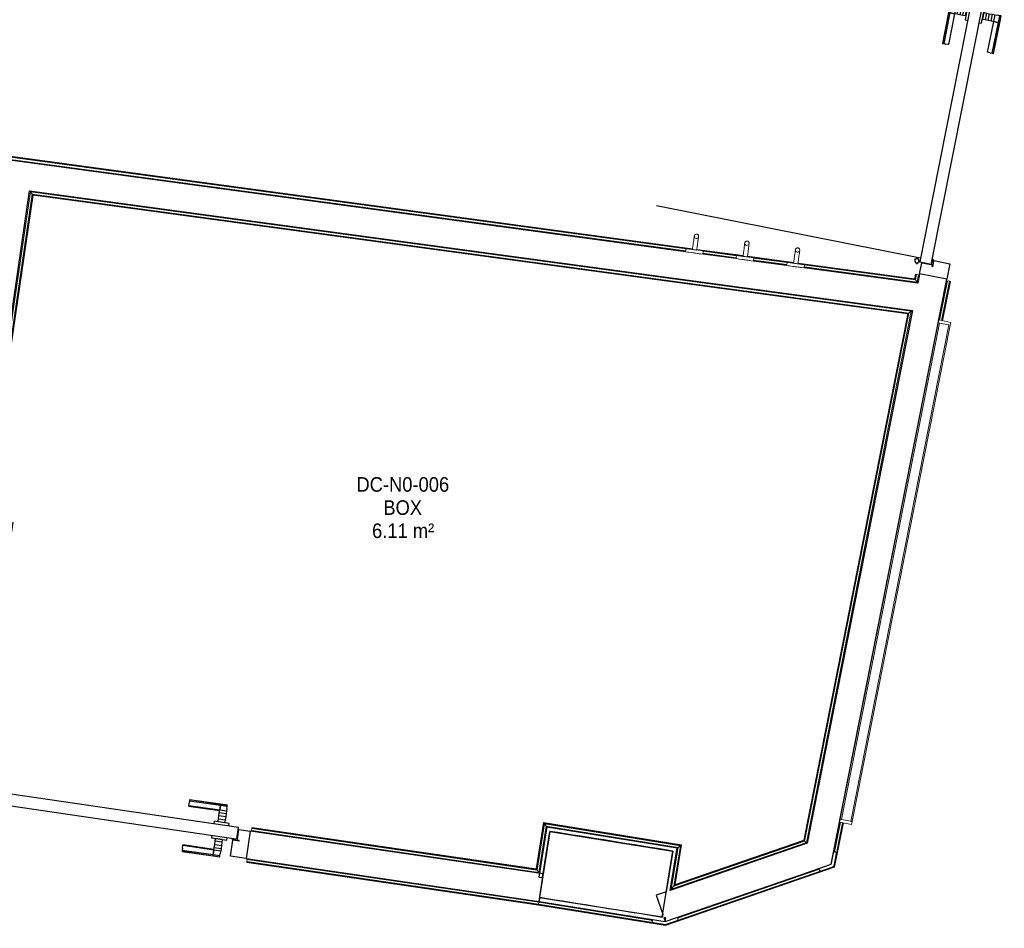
# Model space of a CAD drawing. Header units: millimetres. Extents: x -2845 to 74565, y -36590 to 13748.
# Tile 24 of 37: x 50703 to 54080, y -22414 to -19299. Entities that reach past the tile are written whole.
import ezdxf

# ---------------------------------------------------------------- set-up
doc = ezdxf.new("R2010")
doc.units = ezdxf.units.MM
for name, color, linetype, lineweight in [('A-DETL-GENF', 7, 'Continuous', 18), ('A-DOOR', 7, 'Continuous', 25), ('A-FLOR', 7, 'Continuous', 25), ('A-FLOR-HRAL', 7, 'Continuous', 18), ('A-WALL', 7, 'Continuous', 25), ('ESPACE', 7, 'Continuous', 30), ('I-FURN', 7, 'Continuous', 18), ('MOBILIER', 7, 'Continuous', 18), ('Q-SPCQ', 7, 'Continuous', 18)]:
    doc.layers.add(name, color=color, linetype=linetype, lineweight=lineweight)
doc.styles.add('Arial_3', font='arial.ttf', dxfattribs={"width": 0.9, "height": 50})

# ---------------------------------------------------------------- blocks, each defined once
blk = doc.blocks.new('B02_DC_STR_rvt-1-2021_015_1111_DCE_1_50_N0 FINI_CFO_CDC')
at = {"layer": 'A-WALL'}
for p, q in [((-647.5, -22081.9), (-683.7, -22309)), ((-262.4, -22376.6), (-225.7, -22149.6))]:
    blk.add_line(p, q, dxfattribs=at)
for radius in [184683.5, 184453.5]:
    blk.add_arc((-29704.5, -204465.3), radius, 80.815277, 80.947806, dxfattribs=at)
blk = doc.blocks.new('PRT_SIMPLE_HUI_58x68x48 - PRT_BOIS_1V_930x2040x40-552386-2021_015_1111_DCE_1_50_N0 FINI_CFO_CDC')
at = {"layer": 'A-DETL-GENF', "lineweight": 25}
h = blk.add_hatch(color=256, dxfattribs=at)
h.paths.add_polyline_path([(-483.8, -9.7), (-485.1, -11.7), (-496.2, -13.2), (-500.5, -13.2), (-500.5, -14.5), (-495.9, -14.5), (-483.8, -12.8), (-483.8, -10.4)])
h.paths.add_polyline_path([(-508.5, -8), (-508, -11.5), (-502, -11.2), (-502.2, -10.2), (-505.2, -10.2), (-505.2, -9.3), (-488.3, -9.5), (-485.1, -10.6), (-483.8, -9.7), (-488.9, -8), (-505.4, -8)])
h = blk.add_hatch(color=256, dxfattribs=at)
h.paths.add_polyline_path([(413.8, -9.7), (413.8, -12.8), (426.2, -14.5), (430.5, -14.5), (430.3, -13.2), (425.8, -13.2), (415.1, -11.7), (414.5, -10.7)])
h.paths.add_polyline_path([(418.5, -8), (413.8, -9.7), (415.1, -10.6), (418.7, -9.3), (435.2, -9.8), (435.2, -10.2), (432, -10.7), (432, -11.5), (438.5, -11.5), (438.5, -8), (418.5, -8)])
at = {"layer": 'A-DETL-GENF'}
for p, q in [((-488.5, -8), (-508.5, -8)), ((-508.5, -8), (-508.5, -11.5)), ((-508.5, -11.5), (-502, -11.5)), ((-505.2, -10.2), (-505.2, -9.3)), ((-505.2, -9.3), (-488.7, -9.3)), ((-502, -10.2), (-505.2, -10.2)), ((-502, -11.5), (-502, -10.2)), ((-496.1, -13.2), (-500.5, -13.2)), ((-500.5, -13.2), (-500.5, -14.5)), ((-500.5, -14.5), (-496, -14.5)), ((-485.1, -11.7), (-496.1, -13.2)), ((-496, -14.5), (-483.8, -12.8)), ((-488.7, -9.3), (-485.1, -10.6)), ((-483.8, -9.7), (-488.5, -8)), ((-485.1, -10.6), (-485.1, -11.7)), ((-483.8, -12.8), (-483.8, -9.7)), ((418.5, -8), (413.8, -9.7)), ((413.8, -9.7), (413.8, -12.8)), ((413.8, -12.8), (426, -14.5)), ((415.1, -10.6), (418.7, -9.3)), ((415.1, -11.7), (415.1, -10.6)), ((426.1, -13.2), (415.1, -11.7)), ((438.5, -8), (418.5, -8)), ((418.7, -9.3), (435.2, -9.3)), ((426, -14.5), (430.5, -14.5)), ((430.5, -13.2), (426.1, -13.2)), ((430.5, -14.5), (430.5, -13.2)), ((435.2, -10.2), (432, -10.2)), ((432, -10.2), (432, -11.5)), ((432, -11.5), (438.5, -11.5)), ((435.2, -9.3), (435.2, -10.2)), ((438.5, -11.5), (438.5, -8))]:
    blk.add_line(p, q, dxfattribs=at)
at = {"layer": 'A-DOOR'}
for p, q in [((-427.1, 55), (-450.6, 55)), ((-450.6, 55), (-450.6, 54.5)), ((-450.6, 54.5), (-450.6, 50.4)), ((-427.1, 54.5), (-450.6, 54.5)), ((-450.6, 50.4), (-450.6, 43.3)), ((-427.1, 50.4), (-450.6, 50.4)), ((-450.6, 34), (-450.6, 43.3)), ((-450.6, 25.6), (-450.6, 34)), ((-427.1, 34), (-450.6, 34)), ((-319.6, 55), (-427.1, 55)), ((-427.1, 55), (-427.1, 54.5)), ((-427.1, 54.5), (-427.1, 55)), ((-427.1, 54.5), (-427.1, 50.4)), ((-319.6, 54.5), (-427.1, 54.5)), ((-427.1, 50.4), (-427.1, 54.5)), ((-427.1, 50.4), (-427.1, 43.3)), ((-319.6, 50.4), (-427.1, 50.4)), ((-427.1, 43.3), (-427.1, 50.4)), ((-427.1, 34), (-427.1, 43.3)), ((-427.1, 43.3), (-427.1, 34)), ((-427.1, 32.8), (-427.1, 34)), ((-319.6, 34), (-427.1, 34)), ((-427.1, 34), (-427.1, 25.6)), ((-319.6, 54.5), (-319.6, 55)), ((-319.6, 50.4), (-319.6, 54.5)), ((-319.6, 43.3), (-319.6, 50.4)), ((-319.6, 43.3), (-319.6, 34)), ((-319.6, 34), (-319.6, 32.8)), ((-450.6, 15.2), (-450.6, 25.6)), ((-427.1, 25.6), (-450.6, 25.6)), ((-450.6, 4.4), (-450.6, 15.2)), ((-427.1, 15.2), (-450.6, 15.2)), ((-450.6, -4), (-450.6, 4.4)), ((-450.6, 4.4), (-427.1, 4.4)), ((-427.1, 32.8), (-319.6, 32.8)), ((-427.1, 25.6), (-427.1, 15.2)), ((-427.1, 15.2), (-427.1, 4.4)), ((-427.1, 4.4), (-427.1, -4)), ((-499.5, -14.5), (-499.5, -54.5)), ((426, -14.5), (-496, -14.5)), ((-465.6, -5.5), (-465.6, -14.5)), ((-413.4, -5.5), (-465.6, -5.5)), ((-450.6, -4), (-450.6, -5)), ((-450.6, -5), (-427.1, -5)), ((-427.1, -5), (-427.1, -4)), ((-413.4, -14.5), (-413.4, -5.5)), ((430.5, -54.5), (430.5, -14.5)), ((-499.5, -54.5), (430.5, -54.5)), ((-465.6, -54.5), (-465.6, -63.5)), ((-465.6, -63.5), (-413.4, -63.5)), ((-427.1, -64), (-450.6, -64)), ((-450.6, -64), (-450.6, -65)), ((-450.6, -73.4), (-450.6, -65)), ((-427.1, -65), (-427.1, -64)), ((-427.1, -65), (-427.1, -73.4)), ((-413.4, -63.5), (-413.4, -54.5)), ((417, -54.5), (417, -977.5)), ((-450.6, -84.2), (-450.6, -73.4)), ((-427.1, -73.4), (-450.6, -73.4)), ((-450.6, -94.6), (-450.6, -84.2)), ((-450.6, -84.2), (-427.1, -84.2)), ((-450.6, -103), (-450.6, -94.6)), ((-450.6, -94.6), (-427.1, -94.6)), ((-427.1, -73.4), (-427.1, -84.2)), ((-427.1, -84.2), (-427.1, -94.6)), ((-427.1, -94.6), (-427.1, -103)), ((-450.6, -112.3), (-450.6, -103)), ((-450.6, -103), (-427.1, -103)), ((-450.6, -112.3), (-450.6, -119.4)), ((-450.6, -119.4), (-450.6, -123.5)), ((-450.6, -119.4), (-427.1, -119.4)), ((-450.6, -123.5), (-450.6, -124)), ((-450.6, -123.5), (-427.1, -123.5)), ((-450.6, -124), (-427.1, -124)), ((-427.1, -103), (-427.1, -101.8)), ((-319.6, -101.8), (-427.1, -101.8)), ((-427.1, -112.3), (-427.1, -103)), ((-427.1, -103), (-319.6, -103)), ((-427.1, -103), (-427.1, -112.3)), ((-427.1, -112.3), (-427.1, -119.4)), ((-427.1, -119.4), (-427.1, -112.3)), ((-427.1, -119.4), (-427.1, -123.5)), ((-427.1, -119.4), (-319.6, -119.4)), ((-427.1, -123.5), (-427.1, -119.4)), ((-427.1, -123.5), (-427.1, -124)), ((-427.1, -123.5), (-319.6, -123.5)), ((-427.1, -124), (-427.1, -123.5)), ((-427.1, -124), (-319.6, -124)), ((-319.6, -101.8), (-319.6, -103)), ((-319.6, -103), (-319.6, -112.3)), ((-319.6, -119.4), (-319.6, -112.3)), ((-319.6, -123.5), (-319.6, -119.4)), ((-319.6, -124), (-319.6, -123.5))]:
    blk.add_line(p, q, dxfattribs=at)
for radius, start, end in [(9.12, 155.8208, 180), (9.12, 180, 204.1792), (7.5, 360, 180), (7.5, 180, 360), (7.5, 180, 240), (7.5, 135, 165), (9.12, 111.9887, 120), (7.5, 60, 120), (9.12, 60, 68.0113), (7.5, 300, 0), (7.5, 0, 30), (9.12, 0, 24.1792), (9.12, 240, 248.0113), (7.5, 270, 299.3666)]:
    blk.add_arc((429, -65.5), radius, start, end, dxfattribs=at)
at = {"layer": 'Q-SPCQ'}
for p, q in [((430.5, -54.5), (403.5, -54.5)), ((430.5, -40.5), (430.5, -54.5))]:
    blk.add_line(p, q, dxfattribs=at)
blk = doc.blocks.new('PRT_SIMPLE_HUI_58x68x48 - PRT_BOIS_1V_930x2040x40-V9-2021_015_1111_DCE_1_50_N0 FINI_CFO_CDC')
at = {"layer": 'A-DETL-GENF', "lineweight": 25}
h = blk.add_hatch(color=256, dxfattribs=at)
h.paths.add_polyline_path([(-483.8, -9.7), (-489, -8), (-508.5, -8), (-508.5, -11.5), (-502, -11.5), (-502.2, -10.2), (-505.2, -10.2), (-505.2, -9.3), (-488.2, -9.5), (-485.1, -10.6)])
h.paths.add_polyline_path([(-483.8, -9.7), (-485.1, -11.7), (-496.1, -13.2), (-500.5, -13.2), (-500.5, -14.5), (-495.8, -14.5), (-483.8, -12.8), (-483.8, -10.4)])
h = blk.add_hatch(color=256, dxfattribs=at)
h.paths.add_polyline_path([(413.8, -9.7), (413.8, -12.8), (426.3, -14.5), (430.5, -14.5), (430.2, -13.2), (425.7, -13.1), (415.1, -11.7), (414.5, -10.7)])
h.paths.add_polyline_path([(438.5, -8), (418.5, -8), (413.8, -9.7), (415.1, -10.6), (418.8, -9.3), (435.2, -9.6), (435.2, -10.2), (432, -10.2), (432, -11.5), (438.5, -11.5), (438.5, -8.7)])
at = {"layer": 'A-DETL-GENF'}
for p, q in [((-488.5, -8), (-508.5, -8)), ((-508.5, -8), (-508.5, -11.5)), ((-508.5, -11.5), (-502, -11.5)), ((-505.2, -10.2), (-505.2, -9.3)), ((-505.2, -9.3), (-488.7, -9.3)), ((-502, -10.2), (-505.2, -10.2)), ((-502, -11.5), (-502, -10.2)), ((-496.1, -13.2), (-500.5, -13.2)), ((-500.5, -13.2), (-500.5, -14.5)), ((-500.5, -14.5), (-496, -14.5)), ((-485.1, -11.7), (-496.1, -13.2)), ((-496, -14.5), (-483.8, -12.8)), ((-488.7, -9.3), (-485.1, -10.6)), ((-483.8, -9.7), (-488.5, -8)), ((-485.1, -10.6), (-485.1, -11.7)), ((-483.8, -12.8), (-483.8, -9.7)), ((418.5, -8), (413.8, -9.7)), ((413.8, -9.7), (413.8, -12.8)), ((413.8, -12.8), (426, -14.5)), ((415.1, -10.6), (418.7, -9.3)), ((415.1, -11.7), (415.1, -10.6)), ((426.1, -13.2), (415.1, -11.7)), ((438.5, -8), (418.5, -8)), ((418.7, -9.3), (435.2, -9.3)), ((426, -14.5), (430.5, -14.5)), ((430.5, -13.2), (426.1, -13.2)), ((430.5, -14.5), (430.5, -13.2)), ((435.2, -10.2), (432, -10.2)), ((432, -10.2), (432, -11.5)), ((432, -11.5), (438.5, -11.5)), ((435.2, -9.3), (435.2, -10.2)), ((438.5, -11.5), (438.5, -8))]:
    blk.add_line(p, q, dxfattribs=at)
at = {"layer": 'A-DOOR'}
for p, q in [((-427.1, 55), (-450.6, 55)), ((-450.6, 55), (-450.6, 54.5)), ((-450.6, 54.5), (-450.6, 50.4)), ((-427.1, 54.5), (-450.6, 54.5)), ((-450.6, 50.4), (-450.6, 43.3)), ((-427.1, 50.4), (-450.6, 50.4)), ((-450.6, 34), (-450.6, 43.3)), ((-450.6, 25.6), (-450.6, 34)), ((-427.1, 34), (-450.6, 34)), ((-319.6, 55), (-427.1, 55)), ((-427.1, 55), (-427.1, 54.5)), ((-427.1, 54.5), (-427.1, 55)), ((-427.1, 54.5), (-427.1, 50.4)), ((-319.6, 54.5), (-427.1, 54.5)), ((-427.1, 50.4), (-427.1, 54.5)), ((-427.1, 50.4), (-427.1, 43.3)), ((-319.6, 50.4), (-427.1, 50.4)), ((-427.1, 43.3), (-427.1, 50.4)), ((-427.1, 34), (-427.1, 43.3)), ((-427.1, 43.3), (-427.1, 34)), ((-427.1, 32.8), (-427.1, 34)), ((-319.6, 34), (-427.1, 34)), ((-427.1, 34), (-427.1, 25.6)), ((-319.6, 54.5), (-319.6, 55)), ((-319.6, 50.4), (-319.6, 54.5)), ((-319.6, 43.3), (-319.6, 50.4)), ((-319.6, 43.3), (-319.6, 34)), ((-319.6, 34), (-319.6, 32.8)), ((-450.6, 15.2), (-450.6, 25.6)), ((-427.1, 25.6), (-450.6, 25.6)), ((-450.6, 4.4), (-450.6, 15.2)), ((-427.1, 15.2), (-450.6, 15.2)), ((-450.6, -4), (-450.6, 4.4)), ((-450.6, 4.4), (-427.1, 4.4)), ((-427.1, 32.8), (-319.6, 32.8)), ((-427.1, 25.6), (-427.1, 15.2)), ((-427.1, 15.2), (-427.1, 4.4)), ((-427.1, 4.4), (-427.1, -4)), ((-499.5, -14.5), (-499.5, -54.5)), ((426, -14.5), (-496, -14.5)), ((-465.6, -5.5), (-465.6, -14.5)), ((-413.4, -5.5), (-465.6, -5.5)), ((-450.6, -4), (-450.6, -5)), ((-450.6, -5), (-427.1, -5)), ((-427.1, -5), (-427.1, -4)), ((-413.4, -14.5), (-413.4, -5.5)), ((430.5, -54.5), (430.5, -14.5)), ((-499.5, -54.5), (430.5, -54.5)), ((-465.6, -54.5), (-465.6, -63.5)), ((-465.6, -63.5), (-413.4, -63.5)), ((-427.1, -64), (-450.6, -64)), ((-450.6, -64), (-450.6, -65)), ((-450.6, -73.4), (-450.6, -65)), ((-427.1, -65), (-427.1, -64)), ((-427.1, -65), (-427.1, -73.4)), ((-413.4, -63.5), (-413.4, -54.5)), ((417, -54.5), (417, -977.5)), ((-450.6, -84.2), (-450.6, -73.4)), ((-427.1, -73.4), (-450.6, -73.4)), ((-450.6, -94.6), (-450.6, -84.2)), ((-450.6, -84.2), (-427.1, -84.2)), ((-450.6, -103), (-450.6, -94.6)), ((-450.6, -94.6), (-427.1, -94.6)), ((-427.1, -73.4), (-427.1, -84.2)), ((-427.1, -84.2), (-427.1, -94.6)), ((-427.1, -94.6), (-427.1, -103)), ((-450.6, -112.3), (-450.6, -103)), ((-450.6, -103), (-427.1, -103)), ((-450.6, -112.3), (-450.6, -119.4)), ((-450.6, -119.4), (-450.6, -123.5)), ((-450.6, -119.4), (-427.1, -119.4)), ((-450.6, -123.5), (-450.6, -124)), ((-450.6, -123.5), (-427.1, -123.5)), ((-450.6, -124), (-427.1, -124)), ((-427.1, -103), (-427.1, -101.8)), ((-319.6, -101.8), (-427.1, -101.8)), ((-427.1, -112.3), (-427.1, -103)), ((-427.1, -103), (-319.6, -103)), ((-427.1, -103), (-427.1, -112.3)), ((-427.1, -112.3), (-427.1, -119.4)), ((-427.1, -119.4), (-427.1, -112.3)), ((-427.1, -119.4), (-427.1, -123.5)), ((-427.1, -119.4), (-319.6, -119.4)), ((-427.1, -123.5), (-427.1, -119.4)), ((-427.1, -123.5), (-427.1, -124)), ((-427.1, -123.5), (-319.6, -123.5)), ((-427.1, -124), (-427.1, -123.5)), ((-427.1, -124), (-319.6, -124)), ((-319.6, -101.8), (-319.6, -103)), ((-319.6, -103), (-319.6, -112.3)), ((-319.6, -119.4), (-319.6, -112.3)), ((-319.6, -123.5), (-319.6, -119.4)), ((-319.6, -124), (-319.6, -123.5))]:
    blk.add_line(p, q, dxfattribs=at)
for radius, start, end in [(9.12, 155.8208, 180), (9.12, 180, 204.1792), (7.5, 360, 180), (7.5, 180, 360), (7.5, 180, 240), (7.5, 135, 165), (9.12, 111.9887, 120), (7.5, 60, 120), (9.12, 60, 68.0113), (7.5, 0, 30), (7.5, 330, 0), (9.12, 0, 24.1792), (9.12, 240, 248.0113), (7.5, 270, 328.9317)]:
    blk.add_arc((429, -65.5), radius, start, end, dxfattribs=at)
at = {"layer": 'Q-SPCQ'}
for p, q in [((430.5, -54.5), (403.5, -54.5)), ((430.5, -40.5), (430.5, -54.5))]:
    blk.add_line(p, q, dxfattribs=at)
blk = doc.blocks.new('Garde-corps - Garde-corps-506028-2021_015_1111_DCE_1_50_N0 FINI_CFO_CDC')
at = {"layer": 'A-FLOR-HRAL'}
for p, q in [((-158.2, -20084.5), (-5587.1, -19348.9)), ((-181.9, -20091.9), (-5598.6, -19358)), ((-180.3, -20084.9), (-5590.8, -19351.9)), ((-158.4, -20086.1), (-5588.9, -19350.4)), ((15, -20109.6), (-143.6, -20088.1)), ((15.2, -20108), (-143.3, -20086.5)), ((-8.5, -20115.4), (-122.5, -20099.9)), ((-6.9, -20108.4), (-122.1, -20092.8)), ((188.4, -20133.1), (29.9, -20111.6)), ((188.6, -20131.4), (30.1, -20110)), ((164.9, -20138.8), (51, -20123.4)), ((166.5, -20131.9), (51.3, -20116.3)), ((604.7, -20189.5), (203.3, -20135.1)), ((603.3, -20187.6), (203.5, -20133.5)), ((611.7, -20199.4), (224.4, -20146.9)), ((606.1, -20191.4), (224.7, -20139.8)), ((606.5, -20171.8), (603.3, -20187.6)), ((608.1, -20172.1), (604.7, -20189.5)), ((609.8, -20172.5), (606.1, -20191.4)), ((606.1, -20191.4), (611.7, -20199.4)), ((608.1, -20172.1), (606.5, -20171.8)), ((608.1, -20172.1), (609.8, -20172.5)), ((609.8, -20172.5), (616.8, -20173.9)), ((616.8, -20173.9), (611.7, -20199.4)), ((619.7, -20174.4), (616.8, -20173.9))]:
    blk.add_line(p, q, dxfattribs=at)
for points, knots in [([(603.3, -20187.6), (603.4, -20187.6), (603.4, -20187.7), (603.5, -20187.8), (603.6, -20188), (603.7, -20188.2), (603.8, -20188.3), (604, -20188.5), (604.1, -20188.6), (604.1, -20188.8), (604.2, -20188.9), (604.3, -20189), (604.5, -20189.2), (604.6, -20189.4), (604.7, -20189.5)], [0.1, 0.1, 0.1, 0.1, 0.2, 0.3, 0.4, 0.475, 0.55, 0.6, 0.65, 0.7, 0.75, 0.8, 0.85, 1, 1, 1, 1]), ([(611.7, -20199.4), (611.7, -20199.4), (611.8, -20199.4), (611.9, -20199.6), (612.1, -20199.8), (612.2, -20200), (612.3, -20200.2), (612.5, -20200.4), (612.7, -20200.7), (612.9, -20201), (613.1, -20201.3), (613.3, -20201.5), (613.6, -20202), (613.9, -20202.4), (614.1, -20202.7)], [0, 0, 0, 0, 0.166667, 0.25, 0.333333, 0.416667, 0.458333, 0.5, 0.583333, 0.666667, 0.708333, 0.75, 0.833333, 1, 1, 1, 1])]:
    blk.add_open_spline(points, degree=3, knots=knots, dxfattribs=at)
blk = doc.blocks.new('Garde-corps - Garde-corps-506761-2021_015_1111_DCE_1_50_N0 FINI_CFO_CDC')
at = {"layer": 'A-FLOR-HRAL'}
for p, q in [((-2726.7, -21924.4), (-2429.1, -19889.3)), ((-2429.1, -19889.3), (592.1, -20298.7)), ((-2423.1, -19897.3), (-2429.1, -19889.3)), ((-2718.6, -21918.4), (-2423.1, -19897.3)), ((-2716.6, -21916.9), (-2421.6, -19899.3)), ((-2714.8, -21915.5), (-2420.2, -19901.1)), ((-2423.1, -19897.3), (583.7, -20304.7)), ((-2421.6, -19899.3), (581.6, -20306.2)), ((-2420.2, -19901.1), (579.6, -20307.6)), ((579.6, -20307.6), (222.9, -22112.6)), ((581.6, -20306.2), (224.4, -22113.9)), ((583.7, -20304.7), (225.9, -22115.2)), ((592.1, -20298.7), (232.1, -22120.6)), ((583.7, -20304.7), (592.1, -20298.7)), ((-2678.7, -21920.8), (-2714.8, -21915.5)), ((-2718.6, -21918.4), (-2726.7, -21924.4)), ((-2680.2, -21931.2), (-2726.7, -21924.4)), ((-2679.2, -21924.1), (-2718.6, -21918.4)), ((-2678.9, -21922.4), (-2716.6, -21916.9)), ((-2680.6, -21934.2), (-2680.2, -21931.2)), ((-2679.2, -21924.1), (-2680.2, -21931.2)), ((-2678.9, -21922.4), (-2679.2, -21924.1)), ((-2678.9, -21922.4), (-2678.7, -21920.8)), ((-1670.9, -22078.8), (-1671.4, -22081.7)), ((-1670.9, -22078.8), (-1669.9, -22071.7)), ((-685.6, -22222.8), (-1670.9, -22078.8)), ((-1669.9, -22071.7), (-1669.6, -22070)), ((-691.6, -22214.8), (-1669.9, -22071.7)), ((-1669.4, -22068.4), (-1669.6, -22070)), ((-693, -22212.8), (-1669.6, -22070)), ((-694.4, -22210.9), (-1669.4, -22068.4)), ((-669.1, -22052.1), (-694.4, -22210.9)), ((-667.7, -22054), (-693, -22212.8)), ((-666.3, -22056), (-691.6, -22214.8)), ((-660.3, -22064.1), (-685.6, -22222.8)), ((-195.9, -22128.6), (-669.1, -22052.1)), ((-197.8, -22129.9), (-667.7, -22054)), ((-199.8, -22131.4), (-666.3, -22056)), ((-666.3, -22056), (-660.3, -22064.1)), ((-208, -22137.3), (-660.3, -22064.1)), ((225.9, -22115.2), (-222.2, -22269.5)), ((224.4, -22113.9), (-220, -22266.9)), ((222.9, -22112.6), (-217.9, -22264.4)), ((225.9, -22115.2), (232.1, -22120.6)), ((232.1, -22120.6), (-231.1, -22280.1)), ((-231.1, -22280.1), (-208, -22137.3)), ((-222.2, -22269.5), (-199.8, -22131.4)), ((-220, -22266.9), (-197.8, -22129.9)), ((-217.9, -22264.4), (-195.9, -22128.6)), ((-199.8, -22131.4), (-208, -22137.3)), ((-691.6, -22214.8), (-685.6, -22222.8)), ((-222.2, -22269.5), (-231.1, -22280.1))]:
    blk.add_line(p, q, dxfattribs=at)
for points, knots in [([(-2429.1, -19889.3), (-2429.1, -19889.3), (-2429.2, -19889.3), (-2429.3, -19889.1), (-2429.5, -19888.9), (-2429.6, -19888.7), (-2429.7, -19888.5), (-2429.9, -19888.3), (-2430.1, -19888), (-2430.3, -19887.7), (-2430.5, -19887.4), (-2430.7, -19887.2), (-2431.1, -19886.7), (-2431.4, -19886.3), (-2431.7, -19886)], [0, 0, 0, 0, 0.166667, 0.25, 0.333333, 0.416667, 0.458333, 0.5, 0.583333, 0.666667, 0.708333, 0.75, 0.833333, 1, 1, 1, 1]), ([(-2420.2, -19901.1), (-2420.2, -19901.1), (-2420.3, -19901.1), (-2420.3, -19901), (-2420.5, -19900.8), (-2420.6, -19900.6), (-2420.7, -19900.4), (-2420.9, -19900.3), (-2421, -19900.2), (-2421.1, -19900), (-2421.2, -19899.9), (-2421.3, -19899.7), (-2421.4, -19899.6), (-2421.5, -19899.5), (-2421.6, -19899.4), (-2421.6, -19899.3)], [0.1, 0.1, 0.1, 0.1, 0.2, 0.3, 0.4, 0.475, 0.55, 0.6, 0.65, 0.7, 0.75, 0.8, 0.85, 0.9, 1, 1, 1, 1]), ([(579.6, -20307.6), (579.7, -20307.6), (579.7, -20307.5), (579.8, -20307.4), (580, -20307.3), (580.1, -20307.2), (580.3, -20307.1), (580.4, -20307), (580.5, -20306.9), (580.7, -20306.8), (580.8, -20306.7), (581, -20306.6), (581.1, -20306.5), (581.3, -20306.4), (581.4, -20306.3), (581.5, -20306.2), (581.6, -20306.2)], [0.1, 0.1, 0.1, 0.1, 0.2, 0.3, 0.4, 0.45, 0.5, 0.55, 0.6, 0.65, 0.7, 0.75, 0.8, 0.85, 0.9, 1, 1, 1, 1]), ([(592.1, -20298.7), (592.1, -20298.7), (592.2, -20298.6), (592.4, -20298.5), (592.6, -20298.3), (592.8, -20298.2), (593, -20298), (593.2, -20297.9), (593.5, -20297.7), (593.7, -20297.5), (594, -20297.3), (594.3, -20297.1), (594.9, -20296.7), (595.4, -20296.3), (595.7, -20296.1)], [0, 0, 0, 0, 0.166667, 0.25, 0.333333, 0.416667, 0.458333, 0.5, 0.583333, 0.625, 0.666667, 0.75, 0.833333, 1, 1, 1, 1]), ([(-2714.8, -21915.5), (-2714.8, -21915.5), (-2714.8, -21915.5), (-2714.9, -21915.6), (-2715.1, -21915.8), (-2715.3, -21915.9), (-2715.5, -21916), (-2715.6, -21916.1), (-2715.8, -21916.2), (-2715.9, -21916.3), (-2716, -21916.5), (-2716.2, -21916.6), (-2716.3, -21916.6), (-2716.5, -21916.8), (-2716.6, -21916.8), (-2716.6, -21916.9)], [0.1, 0.1, 0.1, 0.1, 0.2, 0.3, 0.4, 0.475, 0.55, 0.6, 0.65, 0.7, 0.75, 0.8, 0.85, 0.9, 1, 1, 1, 1]), ([(-2726.7, -21924.4), (-2726.7, -21924.4), (-2726.8, -21924.4), (-2726.9, -21924.6), (-2727.1, -21924.7), (-2727.4, -21924.9), (-2727.5, -21925), (-2727.7, -21925.2), (-2728, -21925.4), (-2728.3, -21925.6), (-2728.6, -21925.8), (-2728.9, -21926), (-2729.4, -21926.4), (-2729.8, -21926.7), (-2730.1, -21926.9)], [0, 0, 0, 0, 0.166667, 0.25, 0.333333, 0.416667, 0.458333, 0.5, 0.583333, 0.666667, 0.708333, 0.75, 0.833333, 1, 1, 1, 1]), ([(-669.1, -22052.1), (-669.1, -22052.1), (-669, -22052.1), (-668.9, -22052.2), (-668.8, -22052.4), (-668.7, -22052.6), (-668.6, -22052.8), (-668.4, -22052.9), (-668.3, -22053.1), (-668.2, -22053.2), (-668.1, -22053.4), (-668, -22053.5), (-667.9, -22053.6), (-667.8, -22053.8), (-667.7, -22053.9), (-667.7, -22054)], [0.1, 0.1, 0.1, 0.1, 0.2, 0.3, 0.4, 0.475, 0.55, 0.6, 0.65, 0.7, 0.75, 0.8, 0.85, 0.9, 1, 1, 1, 1]), ([(-660.3, -22064.1), (-660.3, -22064.1), (-660.3, -22064.2), (-660.2, -22064.4), (-660, -22064.6), (-659.9, -22064.8), (-659.7, -22065), (-659.6, -22065.2), (-659.4, -22065.5), (-659.1, -22065.8), (-659, -22066), (-658.8, -22066.3), (-658.4, -22066.8), (-658.1, -22067.3), (-657.9, -22067.6)], [0, 0, 0, 0, 0.166667, 0.25, 0.333333, 0.416667, 0.458333, 0.5, 0.583333, 0.666667, 0.708333, 0.75, 0.833333, 1, 1, 1, 1]), ([(222.9, -22112.6), (222.9, -22112.6), (223, -22112.7), (223.1, -22112.7), (223.2, -22112.9), (223.4, -22113), (223.6, -22113.2), (223.8, -22113.4), (224, -22113.6), (224.2, -22113.8), (224.3, -22113.8), (224.4, -22113.9)], [0.0720224, 0.0720224, 0.0720224, 0.0720224, 0.2, 0.3, 0.4, 0.5, 0.6, 0.7, 0.8, 0.9, 1, 1, 1, 1]), ([(-208, -22137.3), (-208, -22137.3), (-208.1, -22137.3), (-208.2, -22137.5), (-208.4, -22137.6), (-208.7, -22137.7), (-208.8, -22137.9), (-209.1, -22138), (-209.3, -22138.2), (-209.6, -22138.5), (-209.9, -22138.7), (-210.2, -22138.8), (-210.7, -22139.2), (-211.1, -22139.5), (-211.4, -22139.8)], [0, 0, 0, 0, 0.166667, 0.25, 0.333333, 0.416667, 0.458333, 0.5, 0.583333, 0.666667, 0.708333, 0.75, 0.833333, 1, 1, 1, 1]), ([(-195.9, -22128.6), (-195.9, -22128.6), (-196, -22128.6), (-196.1, -22128.7), (-196.3, -22128.8), (-196.5, -22129), (-196.6, -22129.1), (-196.8, -22129.2), (-196.9, -22129.3), (-197.1, -22129.4), (-197.2, -22129.5), (-197.4, -22129.6), (-197.5, -22129.7), (-197.7, -22129.8), (-197.8, -22129.9), (-197.8, -22129.9)], [0.1, 0.1, 0.1, 0.1, 0.2, 0.3, 0.4, 0.475, 0.55, 0.6, 0.65, 0.7, 0.75, 0.8, 0.85, 0.9, 1, 1, 1, 1]), ([(232.1, -22120.6), (232.1, -22120.6), (232.1, -22120.7), (232.4, -22120.9), (232.6, -22121.1), (232.8, -22121.3), (233.1, -22121.5), (233.4, -22121.7), (233.7, -22122), (234.1, -22122.4), (234.5, -22122.7), (234.7, -22122.9)], [0, 0, 0, 0, 0.166667, 0.333333, 0.416667, 0.5, 0.583333, 0.666667, 0.75, 0.833333, 1, 1, 1, 1]), ([(-694.4, -22210.9), (-694.4, -22210.9), (-694.3, -22211), (-694.3, -22211.1), (-694.1, -22211.3), (-694, -22211.5), (-693.9, -22211.6), (-693.7, -22211.8), (-693.6, -22211.9), (-693.5, -22212.1), (-693.4, -22212.2), (-693.3, -22212.3), (-693.2, -22212.5), (-693.1, -22212.6), (-693.1, -22212.7), (-693, -22212.8)], [0.1, 0.1, 0.1, 0.1, 0.2, 0.3, 0.4, 0.475, 0.55, 0.6, 0.65, 0.7, 0.75, 0.8, 0.85, 0.9, 1, 1, 1, 1]), ([(-685.6, -22222.8), (-685.6, -22222.8), (-685.6, -22222.9), (-685.4, -22223.1), (-685.3, -22223.3), (-685.1, -22223.5), (-685, -22223.7), (-684.9, -22223.9), (-684.7, -22224.2), (-684.4, -22224.5), (-684.2, -22224.7), (-684, -22225), (-683.7, -22225.5), (-683.3, -22225.9), (-683.1, -22226.2)], [0, 0, 0, 0, 0.166667, 0.25, 0.333333, 0.416667, 0.458333, 0.5, 0.583333, 0.666667, 0.708333, 0.75, 0.833333, 1, 1, 1, 1]), ([(-231.1, -22280.1), (-231.1, -22280.1), (-231.2, -22280.2), (-231.3, -22280.4), (-231.5, -22280.5), (-231.6, -22280.7), (-231.8, -22280.9), (-232, -22281.2), (-232.2, -22281.5), (-232.5, -22281.8), (-232.8, -22282.1), (-233, -22282.4), (-233.4, -22282.8), (-234, -22283.6), (-234.5, -22284.2), (-234.8, -22284.6)], [0, 0, 0, 0, 0.166667, 0.25, 0.291667, 0.333333, 0.416667, 0.458333, 0.5, 0.583333, 0.625, 0.666667, 0.75, 0.833333, 1, 1, 1, 1]), ([(-217.9, -22264.4), (-217.9, -22264.4), (-217.9, -22264.5), (-218.1, -22264.6), (-218.2, -22264.7), (-218.3, -22264.9), (-218.4, -22265), (-218.6, -22265.2), (-218.7, -22265.4), (-218.9, -22265.6), (-219, -22265.7), (-219.2, -22265.9), (-219.3, -22266.1), (-219.5, -22266.3), (-219.6, -22266.4), (-219.8, -22266.7), (-219.9, -22266.8), (-220, -22266.9)], [0.1, 0.1, 0.1, 0.1, 0.2, 0.275, 0.35, 0.4, 0.45, 0.5, 0.55, 0.6, 0.65, 0.7, 0.75, 0.8, 0.85, 0.9, 1, 1, 1, 1])]:
    blk.add_open_spline(points, degree=3, knots=knots, dxfattribs=at)
blk = doc.blocks.new('Garde-corps - Garde-corps-511836-2021_015_1111_DCE_1_50_N0 FINI_CFO_CDC')
at = {"layer": 'A-FLOR-HRAL'}
for p, q in [((715.7, -20194.2), (712.8, -20193.6)), ((689.1, -20329.2), (715.7, -20194.2)), ((696, -20330.6), (722.7, -20195.6)), ((697.8, -20330.9), (724.4, -20195.9)), ((699.4, -20331.2), (726, -20196.2)), ((715.7, -20194.2), (722.7, -20195.6)), ((722.7, -20195.6), (724.4, -20195.9)), ((726, -20196.2), (724.4, -20195.9)), ((328.6, -22153.3), (348.8, -22050.9)), ((326.1, -22202.6), (355.8, -22052.3)), ((327.6, -22203.9), (357.5, -22052.6)), ((329, -22205.2), (359.1, -22052.9)), ((-1686.8, -22187.5), (-1686.6, -22185.8)), ((-1686.6, -22185.8), (-1685.5, -22178.7)), ((-1686.6, -22185.8), (-686.3, -22332)), ((-1685.1, -22175.7), (-1685.5, -22178.7)), ((-1685.5, -22178.7), (-685.2, -22325)), ((-1686.8, -22187.5), (-1687.1, -22189.1)), ((-1687.1, -22189.1), (-686.8, -22335.4)), ((-1686.8, -22187.5), (-686.6, -22333.7)), ((-251.1, -22401.3), (326.1, -22202.6)), ((-251, -22403.1), (327.6, -22203.9)), ((-250.8, -22404.8), (329, -22205.2)), ((-210.4, -22379.8), (277.6, -22211.8)), ((326.1, -22202.6), (324.8, -22201.5)), ((-686.8, -22335.4), (-250.8, -22404.8)), ((-686.6, -22333.7), (-251, -22403.1)), ((-686.3, -22332), (-685.2, -22325)), ((-686.3, -22332), (-251.1, -22401.3)), ((-685.2, -22325), (-295, -22387.1))]:
    blk.add_line(p, q, dxfattribs=at)
for points, knots in [([(329, -22205.2), (329, -22205.2), (329, -22205.1), (328.9, -22205.1), (328.8, -22204.9), (328.6, -22204.8), (328.4, -22204.6), (328.2, -22204.4), (328, -22204.2), (327.8, -22204.1), (327.6, -22204), (327.6, -22203.9)], [0.0720224, 0.0720224, 0.0720224, 0.0720224, 0.2, 0.3, 0.4, 0.5, 0.6, 0.7, 0.8, 0.9, 1, 1, 1, 1]), ([(-686.8, -22335.4), (-686.8, -22335.4), (-686.8, -22335.3), (-686.8, -22335.1), (-686.7, -22334.6), (-686.6, -22334.2), (-686.6, -22333.9), (-686.6, -22333.8), (-686.6, -22333.7)], [0.0720224, 0.0720224, 0.0720224, 0.0720224, 0.2, 0.4, 0.6, 0.8, 0.9, 1, 1, 1, 1]), ([(-250.8, -22404.8), (-250.8, -22404.8), (-250.8, -22404.8), (-250.9, -22404.6), (-250.9, -22404.3), (-250.9, -22404.1), (-250.9, -22403.8), (-250.9, -22403.6), (-251, -22403.3), (-251, -22403.2), (-251, -22403.1)], [0.0720224, 0.0720224, 0.0720224, 0.0720224, 0.2, 0.4, 0.5, 0.6, 0.7, 0.8, 0.9, 1, 1, 1, 1])]:
    blk.add_open_spline(points, degree=3, knots=knots, dxfattribs=at)
blk.add_open_spline([(-685.2, -22325), (-685.2, -22325), (-685.2, -22324.7), (-685, -22323.6), (-684.9, -22322.5), (-684.8, -22322)], degree=3, dxfattribs=at)
blk = doc.blocks.new('1010_PROTECTION  D_ANGLE 120_ - 1010_PROTECTION  D_ANGLE 120_-541349-2021_015_1111_DCE_1_50_N0 FINI_CFO_CDC')
at = {"layer": 'Q-SPCQ'}
for p, q in [((0, 0), (-20.1, 34.6)), ((-28.8, 29.6), (-8.6, -5)), ((40, 0), (0, 0)), ((0, -10), (40, -10))]:
    blk.add_line(p, q, dxfattribs=at)
for centre, radius, start, end in [((-24.4, 32.1), 5, 30.18, 210.18), ((0, 0), 10, 210.18, 270), ((40, -5), 5, 270, 90)]:
    blk.add_arc(centre, radius, start, end, dxfattribs=at)
blk = doc.blocks.new('1010_PROTECTION  D_ANGLE 151_ - 1010_PROTECTION  D_ANGLE 151_-542846-2021_015_1111_DCE_1_50_N0 FINI_CFO_CDC')
at = {"layer": 'Q-SPCQ'}
for p, q in [((-40, 10), (-4.7, -8.8)), ((0, 0), (-35.3, 18.8)), ((40, 0), (0, 0)), ((0, -10), (40, -10))]:
    blk.add_line(p, q, dxfattribs=at)
for centre, radius, start, end in [((-37.7, 14.4), 5, 61.95, 241.95), ((0, 0), 10, 241.95, 270), ((40, -5), 5, 270, 90)]:
    blk.add_arc(centre, radius, start, end, dxfattribs=at)
blk = doc.blocks.new('72_PATERE_HEWI SERIE 477 - Colour - 92 Anthracite grey-566101-2021_015_1111_DCE_1_50_N0 FINI_CFO_CDC')
at = {"layer": 'A-DETL-GENF'}
for p, q in [((-10397.3, -18774.5), (-10397.9, -18775.6)), ((-10396.4, -18773.5), (-10397.3, -18774.5)), ((-10395.4, -18772.7), (-10396.4, -18773.5)), ((-10394.3, -18772), (-10395.4, -18772.7)), ((-10392.6, -18771.5), (-10394.3, -18772)), ((-10391.1, -18771.4), (-10392.6, -18771.5)), ((-10384.9, -18772), (-10391.1, -18771.4)), ((-10391.1, -18771.4), (-10387.7, -18772.2)), ((-10387.7, -18772.2), (-10391.1, -18771.4)), ((-10387.7, -18772.2), (-10385.4, -18774.1)), ((-10385.4, -18774.1), (-10387.7, -18772.2)), ((-10385.4, -18774.1), (-10384, -18776.8)), ((-10384, -18776.8), (-10385.4, -18774.1)), ((-10381.2, -18772.3), (-10384.9, -18772)), ((-10374.6, -18773), (-10381.2, -18772.3)), ((-10370.3, -18773.4), (-10374.6, -18773)), ((-10365.9, -18773.9), (-10370.3, -18773.4)), ((-10361.6, -18774.3), (-10365.9, -18773.9)), ((-10357.2, -18774.7), (-10361.6, -18774.3)), ((-10352.9, -18775.2), (-10357.2, -18774.7)), ((-10348.5, -18775.6), (-10352.9, -18775.2)), ((-10343.6, -18770.8), (-10345.1, -18785.5)), ((-10342.8, -18762.6), (-10343.6, -18770.8)), ((-10342.3, -18757.7), (-10342.8, -18762.6)), ((-10342.2, -18756.2), (-10342.3, -18757.7)), ((-10342.1, -18755.1), (-10342.2, -18756.2)), ((-10340.4, -18753.8), (-10342.1, -18755.1)), ((-10331, -18754.7), (-10340.4, -18753.8)), ((-10333.3, -18778.3), (-10332.9, -18774.4)), ((-10332.9, -18774.4), (-10332.6, -18770.7)), ((-10332.6, -18770.7), (-10332.2, -18767.2)), ((-10332.2, -18767.2), (-10331.8, -18762.8)), ((-10331.8, -18762.8), (-10331, -18754.7)), ((-10398.4, -18776.9), (-10398.6, -18778.1)), ((-10398.6, -18778.1), (-10398.6, -18779.4)), ((-10398.6, -18779.4), (-10398.4, -18780.7)), ((-10397.9, -18775.6), (-10398.4, -18776.9)), ((-10398.4, -18780.7), (-10398, -18782)), ((-10398, -18782), (-10397.4, -18783.1)), ((-10397.4, -18783.1), (-10396.5, -18784.1)), ((-10396.5, -18784.1), (-10395.5, -18785)), ((-10395.5, -18785), (-10394.4, -18785.6)), ((-10394.4, -18785.6), (-10393.3, -18786.1)), ((-10393.3, -18786.1), (-10391.9, -18786.3)), ((-10389.1, -18786.1), (-10391.9, -18786.3)), ((-10391.9, -18786.3), (-10389.1, -18786.1)), ((-10391.9, -18786.3), (-10386.3, -18786.9)), ((-10386.4, -18784.7), (-10389.1, -18786.1)), ((-10389.1, -18786.1), (-10386.4, -18784.7)), ((-10384.5, -18782.3), (-10386.4, -18784.7)), ((-10386.4, -18784.7), (-10384.5, -18782.3)), ((-10386.3, -18786.9), (-10382.7, -18787.3)), ((-10383.7, -18779.6), (-10384.5, -18782.3)), ((-10384.5, -18782.3), (-10383.7, -18779.6)), ((-10384, -18776.8), (-10383.7, -18779.6)), ((-10383.7, -18779.6), (-10384, -18776.8)), ((-10382.7, -18787.3), (-10376.1, -18787.9)), ((-10376.1, -18787.9), (-10371.8, -18788.3)), ((-10371.8, -18788.3), (-10367.4, -18788.8)), ((-10367.4, -18788.8), (-10363.1, -18789.2)), ((-10363.1, -18789.2), (-10358.7, -18789.6)), ((-10358.7, -18789.6), (-10354.3, -18790.1)), ((-10354.3, -18790.1), (-10350, -18790.5)), ((-10350, -18790.5), (-10345.6, -18790.9)), ((-10344.2, -18776), (-10348.5, -18775.6)), ((-10347.2, -18806.7), (-10347.5, -18809.8)), ((-10346.8, -18802.5), (-10347.2, -18806.7)), ((-10346.4, -18799), (-10346.8, -18802.5)), ((-10346.1, -18795.2), (-10346.4, -18799)), ((-10345.7, -18791.4), (-10346.1, -18795.2)), ((-10345.1, -18785.5), (-10345.7, -18791.4)), ((-10345.6, -18790.9), (-10345.4, -18788.8)), ((-10345.4, -18788.8), (-10345.2, -18786.1)), ((-10345.2, -18786.1), (-10344.9, -18783.5)), ((-10344.9, -18783.5), (-10344.6, -18780.8)), ((-10344.6, -18780.8), (-10344.4, -18778.2)), ((-10344.4, -18778.2), (-10344.2, -18776)), ((-10336.9, -18814.4), (-10336.2, -18807.6)), ((-10336.2, -18807.6), (-10335.8, -18803.7)), ((-10335.8, -18803.7), (-10334.8, -18793.4)), ((-10334.8, -18793.4), (-10334.4, -18789.6)), ((-10334.4, -18789.6), (-10334.2, -18787)), ((-10334.2, -18787), (-10333.9, -18784.6)), ((-10333.9, -18784.6), (-10333.7, -18782.1)), ((-10333.7, -18782.1), (-10333.3, -18778.3)), ((-10347.6, -18810.7), (-10347.7, -18811.7)), ((-10347.7, -18811.7), (-10346.4, -18813.5)), ((-10347.5, -18809.8), (-10347.6, -18810.7)), ((-10346.4, -18813.5), (-10341.6, -18813.9)), ((-10341.6, -18813.9), (-10336.9, -18814.4))]:
    blk.add_line(p, q, dxfattribs=at)
blk = doc.blocks.new('72_VITRINE D_AFFICHAGE_GEN - Ursus 2x1-575992-2021_015_1111_DCE_1_50_N0 FINI_CFO_CDC')
at = {"layer": 'I-FURN'}
for p, q in [((686.1, -20328.6), (684.2, -20338.4)), ((727.3, -20336.7), (686.1, -20328.6)), ((684.2, -20338.4), (347.8, -22040.5)), ((352.7, -22041.5), (689.1, -20339.4)), ((720.5, -20345.6), (384.1, -22047.7)), ((389, -22048.6), (725.4, -20346.5)), ((689.1, -20339.4), (684.2, -20338.4)), ((684.2, -20338.4), (725.4, -20346.5)), ((725.4, -20346.5), (720.5, -20345.6)), ((725.4, -20346.5), (727.3, -20336.7)), ((347.8, -22040.5), (345.9, -22050.3)), ((345.9, -22050.3), (387.1, -22058.4)), ((347.8, -22040.5), (352.7, -22041.5)), ((389, -22048.6), (347.8, -22040.5)), ((384.1, -22047.7), (389, -22048.6)), ((387.1, -22058.4), (389, -22048.6))]:
    blk.add_line(p, q, dxfattribs=at)
blk = doc.blocks.new('B02_ARC_rvt-1-2021_015_1111_DCE_1_50_N0 FINI_CFO_CDC')
at = {"layer": 'A-FLOR'}
for p, q in [((663.4, -20123.9), (664.6, -20124.2)), ((665.9, -20124.4), (667.8, -20124.8)), ((669.2, -20125.1), (724.2, -20136)), ((620.6, -20169.9), (628.1, -20132.3)), ((628.1, -20132.3), (660.4, -20138.7)), ((660.4, -20138.7), (660.7, -20137.2)), ((724.2, -20136), (713.8, -20188.3)), ((-1718.7, -22108.2), (-1713.9, -22075.5)), ((-1713.9, -22075.5), (-1676, -22081.1)), ((-1742.5, -22167.3), (-1734.4, -22111.9)), ((-1734.2, -22110.5), (-1733.9, -22108.5)), ((-1733.7, -22107.2), (-1733.5, -22106)), ((-1720.2, -22107.9), (-1718.7, -22108.2)), ((-1689.7, -22175.1), (-1742.5, -22167.3))]:
    blk.add_line(p, q, dxfattribs=at)
at = {"layer": 'A-WALL'}
for p, q in [((-182.3, -20094.8), (-5601.8, -19360.6)), ((-2730.1, -21926.9), (-2431.7, -19886)), ((-2431.7, -19886), (595.7, -20296.1)), ((-8.9, -20118.3), (-122.9, -20102.9)), ((164.5, -20141.8), (50.6, -20126.4)), ((614.1, -20202.7), (224.1, -20149.9)), ((317.3, -22194.9), (713.8, -20188.3)), ((620.6, -20169.9), (614.1, -20202.7)), ((713.8, -20188.3), (620.6, -20169.9)), ((595.7, -20296.1), (234.7, -22122.9)), ((-1676, -22081.1), (-1689.7, -22175.1)), ((-671, -22228), (-1676, -22081.1)), ((-659.8, -22079.9), (-685.1, -22238.4)), ((-672.7, -22240.4), (-647.5, -22081.9)), ((-657.9, -22067.6), (-659.8, -22079.9)), ((-211.4, -22139.8), (-657.9, -22067.6)), ((-647.5, -22081.9), (-225.8, -22150.1)), ((-225.8, -22150.1), (-248.3, -22289.2)), ((234.7, -22122.9), (-234.8, -22284.6)), ((-234.8, -22284.6), (-213.4, -22152.1)), ((-213.4, -22152.1), (-211.4, -22139.8)), ((-1689.7, -22175.1), (-684.8, -22322)), ((213.4, -22230.7), (317.3, -22194.9)), ((-685.1, -22238.4), (-672.7, -22240.4)), ((-684.8, -22322), (-671, -22228)), ((-252, -22390.9), (213.4, -22230.7)), ((-682.8, -22309.7), (-684.8, -22322)), ((-262.4, -22376.6), (-682.8, -22309.7)), ((-248.3, -22289.2), (-283, -22301.1)), ((-283, -22301.1), (-260.7, -22365.9)), ((-684.8, -22322), (-252.1, -22391)), ((-260.7, -22365.9), (-262.4, -22376.6)), ((-250.1, -22378.6), (-256.6, -22377.6)), ((-256.6, -22377.6), (-252, -22390.9)), ((-252.1, -22391), (-250.1, -22378.6))]:
    blk.add_line(p, q, dxfattribs=at)
at = {"layer": 'A-DOOR', "lineweight": 18}
for name, p, rotation in [('PRT_SIMPLE_HUI_58x68x48 - PRT_BOIS_1V_930x2040x40-V9-2021_015_1111_DCE_1_50_N0 FINI_CFO_CDC', (758.4, -19717.7), 258.8212149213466), ('PRT_SIMPLE_HUI_58x68x48 - PRT_BOIS_1V_930x2040x40-552386-2021_015_1111_DCE_1_50_N0 FINI_CFO_CDC', (-2217.5, -22049.9), 171.6808543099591)]:
    blk.add_blockref(name, p, dxfattribs=dict(at, rotation=rotation))
at = {"layer": 'A-FLOR-HRAL', "lineweight": 18}
for name in ['Garde-corps - Garde-corps-506028-2021_015_1111_DCE_1_50_N0 FINI_CFO_CDC', 'Garde-corps - Garde-corps-506761-2021_015_1111_DCE_1_50_N0 FINI_CFO_CDC', 'Garde-corps - Garde-corps-511836-2021_015_1111_DCE_1_50_N0 FINI_CFO_CDC']:
    blk.add_blockref(name, (0, 0), dxfattribs=at)
at = {"layer": 'MOBILIER', "lineweight": 18, "rotation": 267.9489626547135}
for p in [(18250.1, -31098.5), (18423.5, -31122), (18596.9, -31145.5)]:
    blk.add_blockref('72_PATERE_HEWI SERIE 477 - Colour - 92 Anthracite grey-566101-2021_015_1111_DCE_1_50_N0 FINI_CFO_CDC', p, dxfattribs=at)
at = {"layer": 'MOBILIER', "lineweight": 18}
blk.add_blockref('72_VITRINE D_AFFICHAGE_GEN - Ursus 2x1-575992-2021_015_1111_DCE_1_50_N0 FINI_CFO_CDC', (0, 0), dxfattribs=at)
at = {"layer": 'Q-SPCQ', "lineweight": 18}
for name, p, rotation in [('1010_PROTECTION  D_ANGLE 120_ - 1010_PROTECTION  D_ANGLE 120_-541349-2021_015_1111_DCE_1_50_N0 FINI_CFO_CDC', (317.2, -22195), 78.82121492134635), ('1010_PROTECTION  D_ANGLE 151_ - 1010_PROTECTION  D_ANGLE 151_-542846-2021_015_1111_DCE_1_50_N0 FINI_CFO_CDC', (-252.1, -22391), 18.99999999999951)]:
    blk.add_blockref(name, p, dxfattribs=dict(at, rotation=rotation))

msp = doc.modelspace()

# ---------------------------------------------------------------- block references
at = {"lineweight": 5}
for name in ['B02_DC_STR_rvt-1-2021_015_1111_DCE_1_50_N0 FINI_CFO_CDC', 'B02_ARC_rvt-1-2021_015_1111_DCE_1_50_N0 FINI_CFO_CDC']:
    msp.add_blockref(name, (53169.3, 0), dxfattribs=at)

# ---------------------------------------------------------------- texts
at = {"layer": 'ESPACE', "color": 8, "true_color": 0x808080, "char_height": 50, "attachment_point": 1, "style": 'Arial_3'}
for s, insert, width in [('DC-N0-006', (51858.4, -20867.4), 382.405), ('BOX', (51950.6, -20946.8), 158.734), ('6.11 m²', (51911.9, -21026.2), 256.139)]:
    msp.add_mtext(s, dxfattribs=dict(at, insert=insert, width=width))

doc.saveas('drawing.dxf')
